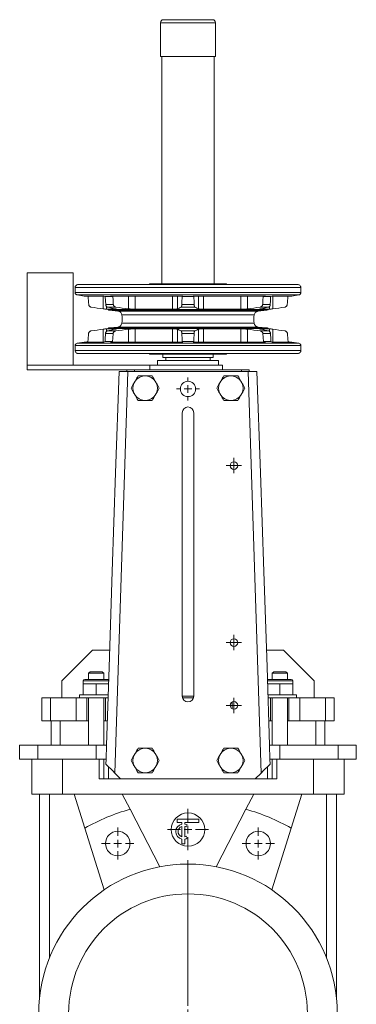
# Model space of a CAD drawing. Header units: millimetres. Extents: x -470 to 306, y 29 to 1056.
# Tile 3 of 4: x -470 to -250, y 413 to 1056. Entities that reach past the tile are written whole.
import ezdxf

# ---------------------------------------------------------------- set-up
doc = ezdxf.new("R2010")
doc.units = ezdxf.units.MM

# ---------------------------------------------------------------- blocks, each defined once
blk = doc.blocks.new('SW_CENTERMARKSYMBOL_0')
at = {"color": 0, "linetype": 'Continuous', "lineweight": 0}
for p, q in [((0, 5), (0, 13.4)), ((-5, 0), (-13.4, 0)), ((0, 0), (-2.5, 0)), ((0, 0), (0, 2.5)), ((0, 0), (0, -2.5)), ((0, 0), (2.5, 0)), ((5, 0), (13.4, 0)), ((0, -5), (0, -13.4))]:
    blk.add_line(p, q, dxfattribs=at)
blk = doc.blocks.new('SW_CENTERMARKSYMBOL_1')
at = {"color": 0, "linetype": 'Continuous', "lineweight": 0}
for p, q in [((0, 5), (0, 100)), ((-5, 0), (-100, 0)), ((0, 0), (-2.5, 0)), ((0, 0), (0, 2.5)), ((0, 0), (0, -2.5)), ((0, 0), (2.5, 0)), ((5, 0), (100, 0)), ((0, -5), (0, -100))]:
    blk.add_line(p, q, dxfattribs=at)
blk = doc.blocks.new('SW_CENTERMARKSYMBOL_2')
at = {"color": 0, "linetype": 'Continuous', "lineweight": 0}
for p, q in [((0, 5), (0, 10.5)), ((-5, 0), (-10.5, 0)), ((0, 0), (-2.5, 0)), ((0, 0), (0, 2.5)), ((0, 0), (0, -2.5)), ((0, 0), (2.5, 0)), ((5, 0), (10.5, 0)), ((0, -5), (0, -10.5))]:
    blk.add_line(p, q, dxfattribs=at)
blk = doc.blocks.new('SW_CENTERMARKSYMBOL_3')
at = {"color": 0, "linetype": 'Continuous', "lineweight": 0}
for p, q in [((0, 5), (0, 10.5)), ((-5, 0), (-10.5, 0)), ((0, 0), (-2.5, 0)), ((0, 0), (0, 2.5)), ((0, 0), (0, -2.5)), ((0, 0), (2.5, 0)), ((5, 0), (10.5, 0)), ((0, -5), (0, -10.5))]:
    blk.add_line(p, q, dxfattribs=at)
blk = doc.blocks.new('SW_CENTERMARKSYMBOL_6')
at = {"color": 0, "linetype": 'Continuous', "lineweight": 0}
for p, q in [((-2.5, 0), (-5, 0)), ((0, 0), (-2.5, 0)), ((0, 2.5), (0, 5)), ((0, 0), (0, 2.5)), ((0, 0), (0, -2.5)), ((0, 0), (2.5, 0)), ((2.5, 0), (5, 0)), ((0, -2.5), (0, -5))]:
    blk.add_line(p, q, dxfattribs=at)
blk = doc.blocks.new('SW_CENTERMARKSYMBOL_7')
at = {"color": 0, "linetype": 'Continuous', "lineweight": 0}
for p, q in [((-2.5, 0), (-5, 0)), ((0, 0), (-2.5, 0)), ((0, 2.5), (0, 5)), ((0, 0), (0, 2.5)), ((0, 0), (0, -2.5)), ((0, 0), (2.5, 0)), ((2.5, 0), (5, 0)), ((0, -2.5), (0, -5))]:
    blk.add_line(p, q, dxfattribs=at)
blk = doc.blocks.new('SW_CENTERMARKSYMBOL_8')
at = {"color": 0, "linetype": 'Continuous', "lineweight": 0}
for p, q in [((-2.5, 0), (-5, 0)), ((0, 0), (-2.5, 0)), ((0, 2.5), (0, 5)), ((0, 0), (0, 2.5)), ((0, 0), (0, -2.5)), ((0, 0), (2.5, 0)), ((2.5, 0), (5, 0)), ((0, -2.5), (0, -5))]:
    blk.add_line(p, q, dxfattribs=at)
blk = doc.blocks.new('SW_CENTERMARKSYMBOL_9')
at = {"color": 0, "linetype": 'Continuous', "lineweight": 0}
for p, q in [((0, 5), (0, 7.5)), ((-5, 0), (-7.5, 0)), ((0, 0), (-2.5, 0)), ((0, 0), (0, 2.5)), ((0, 0), (0, -2.5)), ((0, 0), (2.5, 0)), ((5, 0), (7.5, 0)), ((0, -5), (0, -7.5))]:
    blk.add_line(p, q, dxfattribs=at)

msp = doc.modelspace()

# ---------------------------------------------------------------- linework, layer by layer
at = {"color": 7, "linetype": 'Continuous', "lineweight": 15}
for p, q in [((-376.19, 1055.58), (-360.19, 1055.58)), ((-360.19, 1055.58), (-344.19, 1055.58)), ((-378.19, 1053.58), (-378.19, 1031.58)), ((-342.19, 1031.58), (-342.19, 1053.58)), ((-378.19, 1031.58), (-360.19, 1031.58)), ((-377.19, 1031.58), (-377.19, 883.23)), ((-360.19, 1031.58), (-342.19, 1031.58)), ((-343.19, 883.23), (-343.19, 1031.58)), ((-435.19, 890.38), (-465.19, 890.38)), ((-465.19, 860.23), (-465.19, 890.38)), ((-435.19, 860.23), (-435.19, 890.38)), ((-433.94, 880.73), (-433.94, 877.5)), ((-431.94, 882.73), (-360.19, 882.73)), ((-385.28, 883.23), (-385.31, 882.73)), ((-385.28, 883.23), (-360.19, 883.23)), ((-360.19, 883.23), (-335.1, 883.23)), ((-360.19, 882.73), (-288.44, 882.73)), ((-335.07, 882.73), (-335.1, 883.23)), ((-286.44, 877.5), (-286.44, 880.73)), ((-432.69, 876.02), (-427.94, 875.23)), ((-415.24, 875.23), (-427.94, 875.23)), ((-425.39, 874.96), (-426.92, 875.23)), ((-415.62, 875.23), (-415.62, 866.89)), ((-415.24, 875.23), (-414.21, 874.96)), ((-414.21, 874.96), (-409.34, 874.96)), ((-363.63, 875.23), (-410.94, 875.23)), ((-409.34, 874.96), (-410.94, 875.23)), ((-399.15, 875.23), (-399.15, 866.89)), ((-394.67, 875.23), (-394.67, 866.57)), ((-370.37, 875.23), (-370.37, 866.57)), ((-367.04, 875.23), (-367.04, 866.89)), ((-363.63, 875.23), (-364.1, 874.96)), ((-364.1, 874.96), (-356.28, 874.96)), ((-309.44, 875.23), (-356.75, 875.23)), ((-356.28, 874.96), (-356.75, 875.23)), ((-353.34, 875.23), (-353.34, 866.89)), ((-350.01, 875.23), (-350.01, 866.57)), ((-325.71, 875.23), (-325.71, 866.57)), ((-321.23, 875.23), (-321.23, 866.89)), ((-309.44, 875.23), (-311.04, 874.96)), ((-311.04, 874.96), (-306.17, 874.96)), ((-306.17, 874.96), (-305.14, 875.23)), ((-292.44, 875.23), (-305.14, 875.23)), ((-304.76, 875.23), (-304.76, 866.89)), ((-293.46, 875.23), (-294.99, 874.96)), ((-292.44, 875.23), (-287.69, 876.02)), ((-413.99, 869.79), (-408.99, 869.79)), ((-413.39, 868.3), (-413.39, 866.57)), ((-412.87, 867.94), (-407.24, 867.94)), ((-364.7, 867.94), (-355.67, 867.94)), ((-364.2, 869.79), (-356.18, 869.79)), ((-313.14, 867.94), (-307.51, 867.94)), ((-311.39, 869.79), (-306.39, 869.79)), ((-306.99, 866.57), (-306.99, 868.33)), ((-413.39, 866.57), (-412.54, 866.47)), ((-413.39, 866.57), (-407.36, 866.57)), ((-412.54, 866.47), (-360.19, 866.47)), ((-411.42, 865.98), (-406.1, 865.45)), ((-394.67, 866.57), (-370.37, 866.57)), ((-360.19, 866.47), (-307.84, 866.47)), ((-350.01, 866.57), (-325.71, 866.57)), ((-314.28, 865.45), (-308.95, 865.98)), ((-313.02, 866.57), (-306.99, 866.57)), ((-307.84, 866.47), (-306.99, 866.57)), ((-465.19, 830.08), (-465.19, 860.23)), ((-435.19, 830.08), (-435.19, 860.23)), ((-406.1, 855.01), (-411.56, 854.47)), ((-308.82, 854.47), (-314.28, 855.01)), ((-415.62, 853.58), (-415.62, 845.23)), ((-414.09, 850.69), (-409.15, 850.69)), ((-412.67, 853.99), (-413.39, 853.9)), ((-413.39, 853.9), (-413.39, 852.22)), ((-407.36, 853.9), (-413.39, 853.9)), ((-412.94, 852.52), (-407.34, 852.52)), ((-412.67, 853.99), (-360.19, 853.99)), ((-399.15, 853.58), (-399.15, 845.23)), ((-370.37, 853.9), (-394.67, 853.9)), ((-394.67, 853.9), (-394.67, 845.23)), ((-370.37, 853.9), (-370.37, 845.23)), ((-367.04, 853.58), (-367.04, 845.23)), ((-364.67, 852.52), (-355.7, 852.52)), ((-364.15, 850.69), (-356.23, 850.69)), ((-360.19, 853.99), (-307.71, 853.99)), ((-353.34, 853.58), (-353.34, 845.23)), ((-325.71, 853.9), (-350.01, 853.9)), ((-350.01, 853.9), (-350.01, 845.23)), ((-325.71, 853.9), (-325.71, 845.23)), ((-321.23, 853.58), (-321.23, 845.23)), ((-313.04, 852.52), (-307.44, 852.52)), ((-306.99, 853.9), (-313.02, 853.9)), ((-311.23, 850.69), (-306.29, 850.69)), ((-306.99, 853.9), (-307.71, 853.99)), ((-306.99, 852.25), (-306.99, 853.9)), ((-304.76, 853.58), (-304.76, 845.23)), ((-433.94, 842.96), (-433.94, 839.73)), ((-427.94, 845.23), (-432.69, 844.44)), ((-415.24, 845.23), (-427.94, 845.23)), ((-426.92, 845.23), (-425.63, 845.46)), ((-414.38, 845.46), (-415.24, 845.23)), ((-414.38, 845.46), (-409.59, 845.46)), ((-410.94, 845.23), (-409.59, 845.46)), ((-363.63, 845.23), (-410.94, 845.23)), ((-364.02, 845.46), (-363.63, 845.23)), ((-364.02, 845.46), (-356.36, 845.46)), ((-356.75, 845.23), (-356.36, 845.46)), ((-309.44, 845.23), (-356.75, 845.23)), ((-310.78, 845.46), (-309.44, 845.23)), ((-310.78, 845.46), (-306, 845.46)), ((-305.14, 845.23), (-306, 845.46)), ((-292.44, 845.23), (-305.14, 845.23)), ((-294.75, 845.46), (-293.46, 845.23)), ((-287.69, 844.44), (-292.44, 845.23)), ((-286.44, 839.73), (-286.44, 842.96)), ((-431.94, 837.73), (-360.19, 837.73)), ((-385.31, 837.73), (-385.28, 837.23)), ((-385.28, 837.23), (-360.19, 837.23)), ((-376.69, 837.23), (-376.69, 835.08)), ((-360.19, 837.73), (-288.44, 837.73)), ((-360.19, 837.23), (-335.1, 837.23)), ((-343.69, 835.08), (-343.69, 837.23)), ((-335.1, 837.23), (-335.07, 837.73)), ((-465.19, 830.08), (-385.19, 830.08)), ((-465.19, 830.08), (-465.19, 827.08)), ((-385.19, 830.08), (-385.19, 827.08)), ((-385.19, 830.08), (-337.69, 830.08)), ((-380.19, 833.08), (-380.19, 830.08)), ((-380.19, 833.08), (-360.19, 833.08)), ((-376.69, 835.08), (-360.19, 835.08)), ((-374.69, 835.08), (-374.69, 833.08)), ((-360.19, 835.08), (-343.69, 835.08)), ((-360.19, 833.08), (-340.19, 833.08)), ((-345.69, 833.08), (-345.69, 835.08)), ((-340.19, 830.08), (-340.19, 833.08)), ((-337.69, 830.08), (-337.69, 827.08)), ((-465.19, 827.08), (-385.19, 827.08)), ((-399.53, 826.08), (-408.06, 563.95)), ((-405.19, 826.08), (-399.53, 826.08)), ((-400.19, 827.08), (-400.19, 826.08)), ((-399.53, 826.08), (-360.19, 826.08)), ((-395.19, 827.08), (-395.19, 826.08)), ((-387.55, 823.08), (-388.83, 823.08)), ((-385.19, 827.08), (-337.69, 827.08)), ((-360.19, 826.08), (-320.85, 826.08)), ((-337.69, 827.08), (-325.19, 827.08)), ((-331.55, 823.08), (-332.83, 823.08)), ((-325.19, 827.08), (-325.19, 826.08)), ((-325.19, 827.08), (-320.19, 827.08)), ((-312.32, 563.95), (-320.85, 826.08)), ((-320.85, 826.08), (-315.19, 826.08)), ((-320.19, 827.08), (-320.19, 826.08)), ((-394.8, 819.64), (-395.44, 818.53)), ((-380.94, 818.53), (-381.58, 819.64)), ((-338.8, 819.64), (-339.44, 818.53)), ((-324.94, 818.53), (-325.58, 819.64)), ((-395.44, 811.63), (-394.8, 810.53)), ((-381.58, 810.53), (-380.94, 811.63)), ((-339.44, 811.63), (-338.8, 810.53)), ((-325.58, 810.53), (-324.94, 811.63)), ((-388.83, 807.08), (-387.55, 807.08)), ((-332.83, 807.08), (-331.55, 807.08)), ((-363.94, 614.08), (-363.94, 799.08)), ((-356.44, 799.08), (-356.44, 614.08)), ((-422.69, 644.08), (-442.69, 624.08)), ((-422.69, 644.08), (-411.44, 644.08)), ((-308.94, 644.08), (-297.69, 644.08)), ((-277.69, 624.08), (-297.69, 644.08)), ((-424.19, 630.08), (-425.19, 629.08)), ((-424.19, 630.08), (-420.19, 630.08)), ((-420.19, 630.08), (-416.19, 630.08)), ((-415.19, 629.08), (-416.19, 630.08)), ((-411.81, 633.08), (-413.47, 582.08)), ((-308.56, 633.08), (-306.91, 582.08)), ((-304.19, 630.08), (-305.19, 629.08)), ((-304.19, 630.08), (-300.19, 630.08)), ((-300.19, 630.08), (-296.19, 630.08)), ((-295.19, 629.08), (-296.19, 630.08)), ((-442.69, 613.08), (-442.69, 624.08)), ((-428.69, 624.08), (-428.69, 622.08)), ((-427.69, 625.08), (-420.19, 625.08)), ((-425.19, 629.08), (-425.19, 625.08)), ((-420.19, 629.08), (-425.19, 629.08)), ((-415.19, 629.08), (-420.19, 629.08)), ((-420.19, 625.08), (-412.69, 625.08)), ((-415.19, 625.08), (-415.19, 629.08)), ((-307.69, 625.08), (-300.19, 625.08)), ((-305.19, 629.08), (-305.19, 625.08)), ((-300.19, 629.08), (-305.19, 629.08)), ((-295.19, 629.08), (-300.19, 629.08)), ((-300.19, 625.08), (-292.69, 625.08)), ((-295.19, 625.08), (-295.19, 629.08)), ((-291.69, 622.08), (-291.69, 624.08)), ((-277.69, 613.08), (-277.69, 624.08)), ((-428.69, 622.08), (-428.69, 615.08)), ((-428.69, 622.08), (-424.44, 622.08)), ((-424.44, 622.08), (-420.19, 622.08)), ((-420.19, 622.08), (-420.19, 615.08)), ((-420.19, 622.08), (-415.94, 622.08)), ((-415.94, 622.08), (-412.17, 622.08)), ((-308.21, 622.08), (-304.44, 622.08)), ((-304.44, 622.08), (-300.19, 622.08)), ((-300.19, 622.08), (-300.19, 615.08)), ((-300.19, 622.08), (-295.94, 622.08)), ((-295.94, 622.08), (-291.69, 622.08)), ((-291.69, 622.08), (-291.69, 615.08)), ((-455.69, 613.08), (-455.69, 598.08)), ((-455.69, 613.08), (-450.09, 613.08)), ((-450.09, 613.08), (-450.09, 598.08)), ((-450.09, 613.08), (-433.19, 613.08)), ((-433.19, 613.08), (-433.19, 598.08)), ((-433.19, 613.08), (-426.19, 613.08)), ((-431.19, 615.08), (-431.19, 613.08)), ((-431.19, 615.08), (-420.19, 615.08)), ((-426.19, 613.08), (-414.19, 613.08)), ((-426.19, 613.08), (-426.19, 598.08)), ((-425.19, 613.08), (-425.19, 582.08)), ((-420.19, 615.08), (-412.4, 615.08)), ((-415.19, 582.08), (-415.19, 613.08)), ((-414.19, 613.08), (-414.19, 598.08)), ((-414.19, 613.08), (-412.47, 613.08)), ((-363.94, 614.08), (-356.44, 614.08)), ((-363.8, 613.08), (-356.58, 613.08)), ((-307.98, 615.08), (-300.19, 615.08)), ((-307.91, 613.08), (-306.19, 613.08)), ((-306.19, 613.08), (-294.19, 613.08)), ((-306.19, 613.08), (-306.19, 598.08)), ((-305.19, 613.08), (-305.19, 582.08)), ((-300.19, 615.08), (-289.19, 615.08)), ((-295.19, 582.08), (-295.19, 613.08)), ((-294.19, 613.08), (-294.19, 598.08)), ((-294.19, 613.08), (-287.19, 613.08)), ((-289.19, 613.08), (-289.19, 615.08)), ((-287.19, 613.08), (-287.19, 598.08)), ((-287.19, 613.08), (-270.29, 613.08)), ((-270.29, 613.08), (-270.29, 598.08)), ((-270.29, 613.08), (-264.69, 613.08)), ((-264.69, 598.08), (-264.69, 613.08)), ((-455.69, 598.08), (-450.09, 598.08)), ((-450.09, 598.08), (-433.19, 598.08)), ((-449.69, 598.08), (-449.69, 582.08)), ((-443.69, 598.08), (-443.69, 582.08)), ((-433.19, 598.08), (-426.19, 598.08)), ((-426.19, 598.08), (-425.19, 598.08)), ((-415.19, 598.08), (-414.19, 598.08)), ((-414.19, 598.08), (-412.95, 598.08)), ((-307.43, 598.08), (-306.19, 598.08)), ((-306.19, 598.08), (-305.19, 598.08)), ((-295.19, 598.08), (-294.19, 598.08)), ((-294.19, 598.08), (-287.19, 598.08)), ((-287.19, 598.08), (-270.29, 598.08)), ((-276.69, 598.08), (-276.69, 582.08)), ((-270.69, 598.08), (-270.69, 582.08)), ((-270.29, 598.08), (-264.69, 598.08)), ((-470.19, 573.08), (-470.19, 582.08)), ((-470.19, 582.08), (-458.33, 582.08)), ((-458.33, 573.08), (-458.33, 582.08)), ((-458.33, 582.08), (-420.19, 582.08)), ((-420.19, 573.08), (-420.19, 582.08)), ((-420.19, 582.08), (-413.47, 582.08)), ((-413.47, 582.08), (-413.77, 573.08)), ((-387.55, 580.08), (-388.83, 580.08)), ((-331.55, 580.08), (-332.83, 580.08)), ((-306.91, 582.08), (-306.61, 573.08)), ((-306.91, 582.08), (-300.19, 582.08)), ((-300.19, 573.08), (-300.19, 582.08)), ((-300.19, 582.08), (-262.05, 582.08)), ((-262.05, 573.08), (-262.05, 582.08)), ((-262.05, 582.08), (-250.19, 582.08)), ((-250.19, 573.08), (-250.19, 582.08)), ((-470.19, 573.08), (-458.33, 573.08)), ((-462.19, 550.08), (-462.19, 573.08)), ((-458.33, 573.08), (-420.19, 573.08)), ((-442.19, 550.08), (-442.19, 573.08)), ((-420.19, 573.08), (-413.77, 573.08)), ((-418.19, 560.08), (-418.19, 573.08)), ((-415.19, 560.08), (-415.19, 573.08)), ((-413.77, 573.08), (-413.87, 569.77)), ((-394.8, 576.64), (-395.44, 575.53)), ((-380.94, 575.53), (-381.58, 576.64)), ((-338.8, 576.64), (-339.44, 575.53)), ((-324.94, 575.53), (-325.58, 576.64)), ((-306.61, 573.08), (-306.5, 569.77)), ((-306.61, 573.08), (-300.19, 573.08)), ((-305.19, 560.08), (-305.19, 573.08)), ((-302.19, 560.08), (-302.19, 573.08)), ((-300.19, 573.08), (-262.05, 573.08)), ((-278.19, 550.08), (-278.19, 573.08)), ((-262.05, 573.08), (-250.19, 573.08)), ((-258.19, 550.08), (-258.19, 573.08)), ((-412.19, 560.08), (-412.19, 568.08)), ((-395.44, 568.63), (-394.8, 567.53)), ((-381.58, 567.53), (-380.94, 568.63)), ((-339.44, 568.63), (-338.8, 567.53)), ((-325.58, 567.53), (-324.94, 568.63)), ((-308.19, 560.08), (-308.19, 568.08)), ((-415.19, 560.08), (-418.19, 560.08)), ((-412.19, 560.08), (-415.19, 560.08)), ((-412.19, 560.08), (-404.19, 560.08)), ((-404.19, 560.08), (-408.06, 563.95)), ((-404.19, 560.08), (-316.19, 560.08)), ((-388.83, 564.08), (-387.55, 564.08)), ((-332.83, 564.08), (-331.55, 564.08)), ((-312.32, 563.95), (-316.19, 560.08)), ((-316.19, 560.08), (-308.19, 560.08)), ((-305.19, 560.08), (-308.19, 560.08)), ((-302.19, 560.08), (-305.19, 560.08)), ((-442.19, 550.08), (-462.19, 550.08)), ((-457.19, 416.94), (-457.19, 550.08)), ((-450.69, 443.36), (-450.69, 550.08)), ((-434.56, 550.08), (-442.19, 550.08)), ((-403.14, 550.08), (-434.56, 550.08)), ((-434.56, 550.08), (-427.62, 528.06)), ((-398.05, 540.3), (-403.14, 550.08)), ((-317.24, 550.08), (-403.14, 550.08)), ((-317.24, 550.08), (-322.32, 540.3)), ((-285.82, 550.08), (-317.24, 550.08)), ((-292.76, 528.06), (-285.82, 550.08)), ((-278.19, 550.08), (-285.82, 550.08)), ((-258.19, 550.08), (-278.19, 550.08)), ((-269.69, 443.36), (-269.69, 550.08)), ((-263.19, 416.94), (-263.19, 550.08)), ((-378.55, 502.84), (-398.05, 540.3)), ((-341.83, 502.84), (-322.32, 540.3)), ((-367.19, 531.75), (-367.19, 533.75)), ((-367.19, 533.75), (-353.19, 533.75)), ((-353.19, 533.75), (-353.19, 531.75)), ((-427.62, 528.06), (-414.92, 487.77)), ((-364.19, 531.75), (-367.19, 531.75)), ((-364.19, 530.65), (-364.19, 531.75)), ((-364.19, 522.4), (-364.19, 529.1)), ((-353.19, 531.75), (-362.19, 531.75)), ((-362.19, 530.65), (-362.19, 531.75)), ((-362.19, 522.4), (-362.19, 529.1)), ((-360.69, 530.08), (-361.44, 528.78)), ((-292.76, 528.06), (-305.46, 487.77)), ((-364.19, 517.75), (-364.19, 520.85)), ((-362.19, 517.75), (-362.19, 520.85)), ((-360.69, 521.42), (-361.44, 522.72)), ((-364.19, 517.75), (-362.19, 517.75))]:
    msp.add_line(p, q, dxfattribs=at)
at = {"color": 8, "linetype": 'Continuous', "lineweight": 15}
for p, q in [((-378.19, 1053.58), (-360.19, 1053.58)), ((-360.19, 1053.58), (-342.19, 1053.58)), ((-433.94, 880.73), (-360.19, 880.73)), ((-360.19, 880.73), (-286.44, 880.73)), ((-433.94, 877.5), (-360.19, 877.5)), ((-432.69, 876.02), (-360.19, 876.02)), ((-360.19, 877.5), (-286.44, 877.5)), ((-360.19, 876.02), (-287.69, 876.02)), ((-411.42, 865.98), (-360.19, 865.98)), ((-407.36, 866.81), (-407.36, 866.57)), ((-406.1, 865.45), (-360.19, 865.45)), ((-403.43, 862.91), (-360.19, 862.91)), ((-360.19, 865.98), (-308.95, 865.98)), ((-360.19, 865.45), (-314.28, 865.45)), ((-360.19, 862.91), (-316.95, 862.91)), ((-313.02, 866.81), (-313.02, 866.57)), ((-406.1, 855.01), (-360.19, 855.01)), ((-403.43, 857.55), (-360.19, 857.55)), ((-360.19, 857.55), (-316.95, 857.55)), ((-360.19, 855.01), (-314.28, 855.01)), ((-411.56, 854.47), (-360.19, 854.47)), ((-407.36, 853.9), (-407.36, 853.65)), ((-360.19, 854.47), (-308.82, 854.47)), ((-313.02, 853.9), (-313.02, 853.65)), ((-433.94, 842.96), (-360.19, 842.96)), ((-432.69, 844.44), (-360.19, 844.44)), ((-360.19, 844.44), (-287.69, 844.44)), ((-360.19, 842.96), (-286.44, 842.96)), ((-433.94, 839.73), (-360.19, 839.73)), ((-360.19, 839.73), (-286.44, 839.73)), ((-420.19, 624.08), (-428.69, 624.08)), ((-412.11, 624.08), (-420.19, 624.08)), ((-300.19, 624.08), (-308.27, 624.08)), ((-291.69, 624.08), (-300.19, 624.08)), ((-331.39, 610.27), (-331.39, 605.89))]:
    msp.add_line(p, q, dxfattribs=at)
at = {"color": 7, "linetype": 'Continuous', "lineweight": 15, "flags": 128}
for points in [[(-425.05, 869.79), (-425.13, 871.09), (-425.39, 874.96)], [(-414.21, 874.96), (-414.09, 872.16), (-413.99, 869.79)], [(-408.99, 869.79), (-409.18, 872.57), (-409.34, 874.96)], [(-364.1, 874.96), (-364.17, 871), (-364.2, 869.79)], [(-356.18, 869.79), (-356.2, 871), (-356.28, 874.96)], [(-311.04, 874.96), (-311.22, 872.24), (-311.39, 869.79)], [(-306.39, 869.79), (-306.29, 872.16), (-306.17, 874.96)], [(-294.99, 874.96), (-295.24, 871.09), (-295.33, 869.79)], [(-425.63, 845.46), (-425.52, 846.78), (-425.2, 850.69)], [(-414.09, 850.69), (-414.29, 847.07), (-414.38, 845.46)], [(-409.59, 845.46), (-409.39, 847.84), (-409.15, 850.69)], [(-364.15, 850.69), (-364.06, 846.89), (-364.02, 845.46)], [(-356.36, 845.46), (-356.32, 846.89), (-356.23, 850.69)], [(-311.23, 850.69), (-311.02, 848.26), (-310.78, 845.46)], [(-306, 845.46), (-306.09, 847.07), (-306.29, 850.69)], [(-295.17, 850.69), (-294.86, 846.78), (-294.75, 845.46)], [(-411.81, 633.08), (-409.67, 695.46), (-407.46, 759.81), (-405.19, 826.08)], [(-315.19, 826.08), (-312.91, 759.81), (-310.71, 695.46), (-308.56, 633.08)], [(-408.06, 563.95), (-409.4, 565.29), (-410.69, 566.59), (-411.9, 567.79), (-412.97, 568.86), (-413.87, 569.77)], [(-306.5, 569.77), (-307.41, 568.86), (-308.48, 567.79), (-309.68, 566.59), (-310.98, 565.29), (-312.32, 563.95)]]:
    msp.add_lwpolyline(points, dxfattribs=at)
at = {"color": 7, "linetype": 'Continuous', "lineweight": 15}
for centre, radius in [((-360.19, 814.58), 5), ((-330.19, 764.58), 2.5), ((-330.19, 649.08), 2.5), ((-330.19, 608.08), 2.5), ((-360.19, 527.08), 10.9), ((-406.11, 517.95), 8), ((-314.27, 517.95), 8), ((-360.19, 407.08), 97.5), ((-360.19, 407.08), 78)]:
    msp.add_circle(centre, radius, dxfattribs=at)
for centre, radius, start, end in [((-376.19, 1053.58), 2, 90, 180), ((-344.19, 1053.58), 2, 0, 90), ((-421.23, 860.23), 18, 351.44693, 8.55307), ((-299.15, 860.23), 18, 171.44693, 188.55307), ((-432.44, 842.96), 1.5, 99.46232, 179.99997), ((-287.94, 842.96), 1.5, 0.00003, 80.53768), ((-388.19, 815.08), 8.03, 94.56713, 145.43287), ((-388.19, 815.08), 8.03, 34.56713, 85.43287), ((-332.19, 815.08), 8.03, 94.56713, 145.43287), ((-332.19, 815.08), 8.03, 34.56713, 85.43287), ((-388.19, 815.08), 8.03, 154.56713, 205.43287), ((-388.19, 815.08), 8.03, 334.56713, 25.43287), ((-332.19, 815.08), 8.03, 154.56713, 205.43287), ((-332.19, 815.08), 8.03, 334.56713, 25.43287), ((-388.19, 815.08), 8.03, 214.56713, 265.43287), ((-388.19, 815.08), 8.03, 274.56713, 325.43287), ((-332.19, 815.08), 8.03, 214.56713, 265.43287), ((-332.19, 815.08), 8.03, 274.56713, 325.43287), ((-360.19, 799.08), 3.75, 0, 180), ((-427.69, 624.08), 1, 90, 180), ((-412.69, 624.08), 1, 52.55343, 90), ((-307.69, 624.08), 1, 90, 127.44657), ((-292.69, 624.08), 1, 0, 90), ((-360.19, 614.08), 3.75, 180, 0), ((-388.19, 572.08), 8.03, 94.56713, 145.43287), ((-388.19, 572.08), 8.03, 34.56713, 85.43287), ((-332.19, 572.08), 8.03, 94.56713, 145.43287), ((-332.19, 572.08), 8.03, 34.56713, 85.43287), ((-388.19, 572.08), 8.03, 154.56713, 205.43287), ((-388.19, 572.08), 8.03, 334.56713, 25.43287), ((-332.19, 572.08), 8.03, 154.56713, 205.43287), ((-332.19, 572.08), 8.03, 334.56713, 25.43287), ((-388.19, 572.08), 8.03, 214.56713, 265.43287), ((-388.19, 572.08), 8.03, 274.56713, 325.43287), ((-332.19, 572.08), 8.03, 214.56713, 265.43287), ((-332.19, 572.08), 8.03, 274.56713, 325.43287), ((-360.19, 407.08), 138.5, 105.86618, 119.13382), ((-360.19, 407.08), 138.5, 60.86618, 74.13382), ((-363.19, 525.75), 5, 101.53696, 258.46304), ((-363.19, 525.75), 3.5, 106.60155, 253.39845), ((-363.19, 525.75), 5, 60, 78.46304), ((-363.19, 525.75), 3.5, 60, 73.39845), ((-363.19, 525.75), 3.5, 286.60155, 300), ((-363.19, 525.75), 5, 281.53696, 300)]:
    msp.add_arc(centre, radius, start, end, dxfattribs=at)
for points, knots in [([(-431.94, 882.73), (-432.22, 882.7), (-432.81, 882.62), (-433.48, 882.08), (-433.87, 881.41), (-433.92, 880.95), (-433.94, 880.73)], [0, 0, 0, 0, 0.270274, 0.5624, 0.789715, 1, 1, 1, 1]), ([(-286.44, 880.73), (-286.47, 881.01), (-286.55, 881.6), (-287.09, 882.27), (-287.76, 882.67), (-288.22, 882.71), (-288.44, 882.73)], [0, 0, 0, 0, 0.2702688, 0.5623975, 0.7897122, 1, 1, 1, 1]), ([(-433.94, 877.5), (-433.92, 877.31), (-433.87, 876.91), (-433.55, 876.45), (-433.13, 876.14), (-432.83, 876.06), (-432.69, 876.02)], [0, 0, 0, 0, 0.272243, 0.561904, 0.787741, 1, 1, 1, 1]), ([(-287.69, 876.02), (-287.51, 876.07), (-287.12, 876.18), (-286.72, 876.58), (-286.48, 877.04), (-286.45, 877.35), (-286.44, 877.5)], [0, 0, 0, 0, 0.272247, 0.5619, 0.787744, 1, 1, 1, 1]), ([(-423.37, 867.94), (-423.48, 867.97), (-423.58, 868), (-423.77, 868.07), (-423.87, 868.12), (-424.06, 868.21), (-424.15, 868.27), (-424.33, 868.39), (-424.41, 868.46), (-424.57, 868.62), (-424.65, 868.7), (-424.78, 868.89), (-424.84, 868.99), (-424.93, 869.2), (-424.97, 869.31), (-425.02, 869.55), (-425.04, 869.67), (-425.05, 869.79)], [0, 0, 0, 0, 0.125, 0.125, 0.25, 0.25, 0.375, 0.375, 0.5, 0.5, 0.625, 0.625, 0.75, 0.75, 0.875, 0.875, 1, 1, 1, 1]), ([(-413.99, 869.79), (-413.98, 869.67), (-413.97, 869.55), (-413.94, 869.32), (-413.91, 869.21), (-413.81, 868.89), (-413.73, 868.7), (-413.52, 868.39), (-413.4, 868.27), (-413.2, 868.12), (-413.14, 868.07), (-413.01, 868), (-412.94, 867.97), (-412.87, 867.94)], [0, 0, 0, 0, 0.125, 0.125, 0.25, 0.25, 0.5, 0.5, 0.75, 0.75, 0.875, 0.875, 1, 1, 1, 1]), ([(-407.24, 867.94), (-407.35, 867.97), (-407.45, 868), (-407.66, 868.07), (-407.76, 868.12), (-407.95, 868.21), (-408.05, 868.27), (-408.23, 868.39), (-408.32, 868.46), (-408.49, 868.62), (-408.57, 868.7), (-408.7, 868.89), (-408.76, 868.99), (-408.86, 869.2), (-408.9, 869.31), (-408.96, 869.55), (-408.97, 869.67), (-408.99, 869.79)], [0, 0, 0, 0, 0.125, 0.125, 0.25, 0.25, 0.375, 0.375, 0.5, 0.5, 0.625, 0.625, 0.75, 0.75, 0.875, 0.875, 1, 1, 1, 1]), ([(-364.2, 869.79), (-364.2, 869.67), (-364.21, 869.55), (-364.22, 869.32), (-364.23, 869.21), (-364.28, 868.89), (-364.32, 868.7), (-364.41, 868.39), (-364.47, 868.27), (-364.55, 868.12), (-364.58, 868.07), (-364.64, 868), (-364.67, 867.97), (-364.7, 867.94)], [0, 0, 0, 0, 0.125, 0.125, 0.25, 0.25, 0.5, 0.5, 0.75, 0.75, 0.875, 0.875, 1, 1, 1, 1]), ([(-355.67, 867.94), (-355.71, 867.97), (-355.74, 868), (-355.8, 868.07), (-355.82, 868.12), (-355.88, 868.21), (-355.91, 868.27), (-355.96, 868.39), (-355.99, 868.46), (-356.04, 868.62), (-356.06, 868.7), (-356.1, 868.89), (-356.12, 868.99), (-356.14, 869.2), (-356.16, 869.31), (-356.17, 869.55), (-356.18, 869.67), (-356.18, 869.79)], [0, 0, 0, 0, 0.125, 0.125, 0.25, 0.25, 0.375, 0.375, 0.5, 0.5, 0.625, 0.625, 0.75, 0.75, 0.875, 0.875, 1, 1, 1, 1]), ([(-311.39, 869.79), (-311.4, 869.67), (-311.42, 869.55), (-311.47, 869.32), (-311.51, 869.21), (-311.66, 868.89), (-311.8, 868.7), (-312.13, 868.39), (-312.32, 868.27), (-312.62, 868.12), (-312.72, 868.07), (-312.93, 868), (-313.03, 867.97), (-313.14, 867.94)], [0, 0, 0, 0, 0.125, 0.125, 0.25, 0.25, 0.5, 0.5, 0.75, 0.75, 0.875, 0.875, 1, 1, 1, 1]), ([(-307.51, 867.94), (-307.44, 867.97), (-307.37, 868), (-307.24, 868.07), (-307.18, 868.12), (-307.05, 868.21), (-306.99, 868.27), (-306.87, 868.39), (-306.82, 868.46), (-306.71, 868.62), (-306.66, 868.7), (-306.57, 868.89), (-306.53, 868.99), (-306.47, 869.2), (-306.44, 869.31), (-306.41, 869.55), (-306.4, 869.67), (-306.39, 869.79)], [0, 0, 0, 0, 0.125, 0.125, 0.25, 0.25, 0.375, 0.375, 0.5, 0.5, 0.625, 0.625, 0.75, 0.75, 0.875, 0.875, 1, 1, 1, 1]), ([(-295.33, 869.79), (-295.34, 869.67), (-295.35, 869.55), (-295.41, 869.32), (-295.45, 869.21), (-295.59, 868.89), (-295.72, 868.7), (-296.04, 868.39), (-296.22, 868.27), (-296.5, 868.12), (-296.6, 868.07), (-296.8, 868), (-296.9, 867.97), (-297, 867.94)], [0, 0, 0, 0, 0.125, 0.125, 0.25, 0.25, 0.5, 0.5, 0.75, 0.75, 0.875, 0.875, 1, 1, 1, 1]), ([(-413.39, 866.58), (-413.41, 866.58), (-413.45, 866.59), (-413.99, 866.67), (-414.81, 866.78), (-415.42, 866.87), (-415.62, 866.89)], [0, 0, 0, 0, 0.19843, 0.519976, 0.841438, 1, 1, 1, 1]), ([(-412.54, 866.47), (-412.35, 866.32), (-412.01, 866.08), (-411.6, 866.01), (-411.42, 865.98)], [0, 0, 0, 0, 0.575123, 1, 1, 1, 1]), ([(-407.36, 866.57), (-407.18, 866.57), (-407.04, 866.58), (-406.92, 866.6), (-406.89, 866.61), (-406.87, 866.63), (-406.87, 866.65), (-406.9, 866.68), (-406.93, 866.69), (-407.01, 866.73), (-407.07, 866.74), (-407.27, 866.8), (-407.46, 866.85), (-407.69, 866.89)], [0, 0, 0, 0, 0.25, 0.25, 0.375, 0.375, 0.5, 0.5, 0.625, 0.625, 0.75, 0.75, 1, 1, 1, 1]), ([(-406.1, 865.45), (-405.74, 865.37), (-405.01, 865.22), (-404.18, 864.55), (-403.63, 863.75), (-403.5, 863.18), (-403.43, 862.91)], [0, 0, 0, 0, 0.27316, 0.561673, 0.786833, 1, 1, 1, 1]), ([(-399.15, 866.89), (-398.97, 866.87), (-398.78, 866.85), (-398.39, 866.8), (-398.2, 866.78), (-397.81, 866.74), (-397.61, 866.73), (-397.21, 866.69), (-397.01, 866.68), (-396.62, 866.65), (-396.43, 866.63), (-396.04, 866.61), (-395.85, 866.6), (-395.31, 866.58), (-394.97, 866.57), (-394.67, 866.57)], [0, 0, 0, 0, 0.125, 0.125, 0.25, 0.25, 0.375, 0.375, 0.5, 0.5, 0.625, 0.625, 0.75, 0.75, 1, 1, 1, 1]), ([(-370.37, 866.57), (-369.98, 866.57), (-369.59, 866.58), (-369.06, 866.6), (-368.89, 866.61), (-368.56, 866.63), (-368.41, 866.65), (-368.12, 866.68), (-367.98, 866.69), (-367.73, 866.73), (-367.62, 866.74), (-367.31, 866.8), (-367.15, 866.85), (-367.04, 866.89)], [0, 0, 0, 0, 0.25, 0.25, 0.375, 0.375, 0.5, 0.5, 0.625, 0.625, 0.75, 0.75, 1, 1, 1, 1]), ([(-353.34, 866.89), (-353.28, 866.87), (-353.22, 866.85), (-353.06, 866.8), (-352.97, 866.78), (-352.66, 866.73), (-352.41, 866.69), (-351.97, 866.65), (-351.82, 866.63), (-351.49, 866.61), (-351.32, 866.6), (-350.96, 866.59), (-350.78, 866.58), (-350.4, 866.57), (-350.21, 866.57), (-350.01, 866.57)], [0, 0, 0, 0, 0.125, 0.125, 0.25, 0.25, 0.5, 0.5, 0.625, 0.625, 0.75, 0.75, 0.875, 0.875, 1, 1, 1, 1]), ([(-325.71, 866.57), (-325.56, 866.57), (-325.4, 866.57), (-325.06, 866.58), (-324.88, 866.59), (-324.52, 866.6), (-324.34, 866.61), (-323.96, 866.63), (-323.76, 866.65), (-323.17, 866.69), (-322.77, 866.72), (-321.98, 866.8), (-321.6, 866.85), (-321.23, 866.89)], [0, 0, 0, 0, 0.125, 0.125, 0.25, 0.25, 0.375, 0.375, 0.5, 0.5, 0.75, 0.75, 1, 1, 1, 1]), ([(-316.95, 862.91), (-316.86, 863.26), (-316.67, 863.98), (-315.96, 864.79), (-315.13, 865.29), (-314.56, 865.4), (-314.28, 865.45)], [0, 0, 0, 0, 0.273156, 0.561677, 0.786833, 1, 1, 1, 1]), ([(-313.02, 866.57), (-313.2, 866.57), (-313.34, 866.58), (-313.46, 866.6), (-313.49, 866.61), (-313.51, 866.63), (-313.51, 866.65), (-313.48, 866.68), (-313.45, 866.69), (-313.37, 866.73), (-313.31, 866.74), (-313.1, 866.8), (-312.92, 866.85), (-312.68, 866.89)], [0, 0, 0, 0, 0.25, 0.25, 0.375, 0.375, 0.5, 0.5, 0.625, 0.625, 0.75, 0.75, 1, 1, 1, 1]), ([(-308.95, 865.98), (-308.73, 866.02), (-308.32, 866.1), (-307.99, 866.35), (-307.84, 866.47)], [0, 0, 0, 0, 0.544693, 1, 1, 1, 1]), ([(-304.76, 866.89), (-304.76, 866.89), (-305.19, 866.84), (-305.97, 866.73), (-306.77, 866.62), (-306.92, 866.59), (-306.99, 866.58)], [0, 0, 0, 0, 0.006255, 0.346937, 0.684384, 1, 1, 1, 1]), ([(-403.43, 857.55), (-403.52, 857.2), (-403.71, 856.48), (-404.42, 855.68), (-405.25, 855.17), (-405.82, 855.07), (-406.1, 855.01)], [0, 0, 0, 0, 0.273163, 0.561678, 0.786833, 1, 1, 1, 1]), ([(-314.28, 855.01), (-314.64, 855.09), (-315.37, 855.24), (-316.2, 855.91), (-316.75, 856.71), (-316.88, 857.28), (-316.95, 857.55)], [0, 0, 0, 0, 0.27316, 0.561673, 0.786833, 1, 1, 1, 1]), ([(-425.2, 850.69), (-425.19, 850.81), (-425.17, 850.93), (-425.12, 851.16), (-425.08, 851.27), (-424.98, 851.49), (-424.92, 851.59), (-424.78, 851.77), (-424.71, 851.86), (-424.46, 852.09), (-424.28, 852.2), (-423.98, 852.35), (-423.88, 852.39), (-423.68, 852.46), (-423.58, 852.49), (-423.47, 852.52)], [0, 0, 0, 0, 0.125, 0.125, 0.25, 0.25, 0.375, 0.375, 0.5, 0.5, 0.75, 0.75, 0.875, 0.875, 1, 1, 1, 1]), ([(-415.62, 853.58), (-415.42, 853.6), (-414.81, 853.69), (-413.99, 853.8), (-413.45, 853.88), (-413.41, 853.89), (-413.39, 853.89)], [0, 0, 0, 0, 0.158225, 0.479661, 0.80118, 1, 1, 1, 1]), ([(-412.94, 852.52), (-413, 852.49), (-413.07, 852.46), (-413.21, 852.39), (-413.27, 852.35), (-413.47, 852.21), (-413.59, 852.09), (-413.81, 851.78), (-413.9, 851.59), (-414, 851.28), (-414.03, 851.17), (-414.07, 850.93), (-414.08, 850.81), (-414.09, 850.69)], [0, 0, 0, 0, 0.125, 0.125, 0.25, 0.25, 0.5, 0.5, 0.75, 0.75, 0.875, 0.875, 1, 1, 1, 1]), ([(-411.56, 854.47), (-411.78, 854.43), (-412.19, 854.35), (-412.52, 854.1), (-412.67, 853.99)], [0, 0, 0, 0, 0.545059, 1, 1, 1, 1]), ([(-409.15, 850.69), (-409.13, 850.81), (-409.12, 850.93), (-409.06, 851.16), (-409.02, 851.27), (-408.91, 851.49), (-408.85, 851.59), (-408.71, 851.77), (-408.63, 851.86), (-408.37, 852.09), (-408.18, 852.2), (-407.87, 852.35), (-407.77, 852.39), (-407.56, 852.46), (-407.45, 852.49), (-407.34, 852.52)], [0, 0, 0, 0, 0.125, 0.125, 0.25, 0.25, 0.375, 0.375, 0.5, 0.5, 0.75, 0.75, 0.875, 0.875, 1, 1, 1, 1]), ([(-407.36, 853.9), (-407.18, 853.9), (-407.04, 853.89), (-406.92, 853.87), (-406.89, 853.86), (-406.87, 853.83), (-406.87, 853.82), (-406.9, 853.79), (-406.93, 853.78), (-407.01, 853.74), (-407.07, 853.72), (-407.27, 853.67), (-407.46, 853.62), (-407.69, 853.58)], [0, 0, 0, 0, 0.25, 0.25, 0.375, 0.375, 0.5, 0.5, 0.625, 0.625, 0.75, 0.75, 1, 1, 1, 1]), ([(-399.15, 853.58), (-398.97, 853.6), (-398.78, 853.62), (-398.39, 853.66), (-398.2, 853.69), (-397.81, 853.72), (-397.61, 853.74), (-397.21, 853.78), (-397.01, 853.79), (-396.62, 853.82), (-396.43, 853.83), (-396.04, 853.86), (-395.85, 853.87), (-395.31, 853.89), (-394.97, 853.9), (-394.67, 853.9)], [0, 0, 0, 0, 0.125, 0.125, 0.25, 0.25, 0.375, 0.375, 0.5, 0.5, 0.625, 0.625, 0.75, 0.75, 1, 1, 1, 1]), ([(-370.37, 853.9), (-369.98, 853.9), (-369.59, 853.89), (-369.06, 853.87), (-368.89, 853.86), (-368.56, 853.83), (-368.41, 853.82), (-368.12, 853.79), (-367.98, 853.78), (-367.73, 853.74), (-367.62, 853.72), (-367.31, 853.67), (-367.15, 853.62), (-367.04, 853.58)], [0, 0, 0, 0, 0.25, 0.25, 0.375, 0.375, 0.5, 0.5, 0.625, 0.625, 0.75, 0.75, 1, 1, 1, 1]), ([(-364.67, 852.52), (-364.64, 852.49), (-364.61, 852.46), (-364.55, 852.39), (-364.52, 852.35), (-364.43, 852.21), (-364.38, 852.09), (-364.28, 851.78), (-364.24, 851.59), (-364.19, 851.28), (-364.18, 851.17), (-364.16, 850.93), (-364.16, 850.81), (-364.15, 850.69)], [0, 0, 0, 0, 0.125, 0.125, 0.25, 0.25, 0.5, 0.5, 0.75, 0.75, 0.875, 0.875, 1, 1, 1, 1]), ([(-356.23, 850.69), (-356.22, 850.81), (-356.22, 850.93), (-356.2, 851.16), (-356.19, 851.27), (-356.16, 851.49), (-356.14, 851.59), (-356.1, 851.77), (-356.08, 851.86), (-356, 852.09), (-355.95, 852.2), (-355.86, 852.35), (-355.83, 852.39), (-355.77, 852.46), (-355.74, 852.49), (-355.7, 852.52)], [0, 0, 0, 0, 0.125, 0.125, 0.25, 0.25, 0.375, 0.375, 0.5, 0.5, 0.75, 0.75, 0.875, 0.875, 1, 1, 1, 1]), ([(-353.34, 853.58), (-353.28, 853.6), (-353.22, 853.62), (-353.06, 853.66), (-352.97, 853.69), (-352.66, 853.74), (-352.41, 853.78), (-351.97, 853.82), (-351.82, 853.83), (-351.49, 853.86), (-351.32, 853.87), (-350.96, 853.88), (-350.78, 853.89), (-350.4, 853.89), (-350.21, 853.9), (-350.01, 853.9)], [0, 0, 0, 0, 0.125, 0.125, 0.25, 0.25, 0.5, 0.5, 0.625, 0.625, 0.75, 0.75, 0.875, 0.875, 1, 1, 1, 1]), ([(-325.71, 853.9), (-325.56, 853.9), (-325.4, 853.89), (-325.06, 853.89), (-324.88, 853.88), (-324.52, 853.87), (-324.34, 853.86), (-323.96, 853.83), (-323.76, 853.82), (-323.17, 853.78), (-322.77, 853.74), (-321.98, 853.67), (-321.6, 853.62), (-321.23, 853.58)], [0, 0, 0, 0, 0.125, 0.125, 0.25, 0.25, 0.375, 0.375, 0.5, 0.5, 0.75, 0.75, 1, 1, 1, 1]), ([(-313.02, 853.9), (-313.2, 853.9), (-313.34, 853.89), (-313.46, 853.87), (-313.49, 853.86), (-313.51, 853.83), (-313.51, 853.82), (-313.48, 853.79), (-313.45, 853.78), (-313.37, 853.74), (-313.31, 853.72), (-313.1, 853.67), (-312.92, 853.62), (-312.68, 853.58)], [0, 0, 0, 0, 0.25, 0.25, 0.375, 0.375, 0.5, 0.5, 0.625, 0.625, 0.75, 0.75, 1, 1, 1, 1]), ([(-313.04, 852.52), (-312.93, 852.49), (-312.82, 852.46), (-312.61, 852.39), (-312.51, 852.35), (-312.2, 852.21), (-312.01, 852.09), (-311.67, 851.78), (-311.52, 851.59), (-311.37, 851.28), (-311.32, 851.17), (-311.26, 850.93), (-311.24, 850.81), (-311.23, 850.69)], [0, 0, 0, 0, 0.125, 0.125, 0.25, 0.25, 0.5, 0.5, 0.75, 0.75, 0.875, 0.875, 1, 1, 1, 1]), ([(-307.71, 853.99), (-307.9, 854.13), (-308.24, 854.37), (-308.65, 854.44), (-308.82, 854.47)], [0, 0, 0, 0, 0.574769, 1, 1, 1, 1]), ([(-306.29, 850.69), (-306.3, 850.81), (-306.31, 850.93), (-306.35, 851.16), (-306.37, 851.27), (-306.44, 851.49), (-306.48, 851.59), (-306.57, 851.77), (-306.62, 851.86), (-306.79, 852.09), (-306.91, 852.2), (-307.1, 852.35), (-307.17, 852.39), (-307.31, 852.46), (-307.37, 852.49), (-307.44, 852.52)], [0, 0, 0, 0, 0.125, 0.125, 0.25, 0.25, 0.375, 0.375, 0.5, 0.5, 0.75, 0.75, 0.875, 0.875, 1, 1, 1, 1]), ([(-306.99, 853.89), (-306.92, 853.88), (-306.77, 853.85), (-305.96, 853.74), (-305.19, 853.63), (-304.76, 853.58), (-304.76, 853.58)], [0, 0, 0, 0, 0.315776, 0.653291, 0.994029, 1, 1, 1, 1]), ([(-296.9, 852.52), (-296.8, 852.49), (-296.7, 852.46), (-296.5, 852.39), (-296.4, 852.35), (-296.11, 852.21), (-295.92, 852.09), (-295.59, 851.78), (-295.45, 851.59), (-295.3, 851.28), (-295.26, 851.17), (-295.2, 850.93), (-295.19, 850.81), (-295.17, 850.69)], [0, 0, 0, 0, 0.125, 0.125, 0.25, 0.25, 0.5, 0.5, 0.75, 0.75, 0.875, 0.875, 1, 1, 1, 1]), ([(-433.94, 839.73), (-433.9, 839.45), (-433.83, 838.86), (-433.29, 838.19), (-432.62, 837.8), (-432.16, 837.75), (-431.94, 837.73)], [0, 0, 0, 0, 0.270277, 0.562404, 0.789713, 1, 1, 1, 1]), ([(-288.44, 837.73), (-288.16, 837.77), (-287.57, 837.84), (-286.9, 838.38), (-286.51, 839.05), (-286.46, 839.51), (-286.44, 839.73)], [0, 0, 0, 0, 0.270275, 0.5624, 0.789715, 1, 1, 1, 1]), ([(-392.81, 823.08), (-393.13, 822.53), (-393.46, 821.96), (-394.12, 820.81), (-394.46, 820.22), (-394.8, 819.64)], [0, 0, 0, 0, 0.5, 0.5, 1, 1, 1, 1]), ([(-392.81, 823.08), (-392.16, 823.08), (-391.51, 823.08), (-390.18, 823.08), (-389.5, 823.08), (-388.83, 823.08)], [0, 0, 0, 0, 0.5, 0.5, 1, 1, 1, 1]), ([(-387.55, 823.08), (-386.88, 823.08), (-386.21, 823.08), (-384.88, 823.08), (-384.22, 823.08), (-383.57, 823.08)], [0, 0, 0, 0, 0.5, 0.5, 1, 1, 1, 1]), ([(-336.81, 823.08), (-337.13, 822.53), (-337.46, 821.96), (-338.12, 820.81), (-338.46, 820.22), (-338.8, 819.64)], [0, 0, 0, 0, 0.5, 0.5, 1, 1, 1, 1]), ([(-336.81, 823.08), (-336.16, 823.08), (-335.51, 823.08), (-334.18, 823.08), (-333.5, 823.08), (-332.83, 823.08)], [0, 0, 0, 0, 0.5, 0.5, 1, 1, 1, 1]), ([(-331.55, 823.08), (-330.88, 823.08), (-330.21, 823.08), (-328.88, 823.08), (-328.22, 823.08), (-327.57, 823.08)], [0, 0, 0, 0, 0.5, 0.5, 1, 1, 1, 1]), ([(-378.95, 815.08), (-379.27, 815.64), (-379.6, 816.2), (-380.26, 817.35), (-380.6, 817.94), (-380.94, 818.53)], [0, 0, 0, 0, 0.5, 0.5, 1, 1, 1, 1]), ([(-322.95, 815.08), (-323.27, 815.64), (-323.6, 816.2), (-324.26, 817.35), (-324.6, 817.94), (-324.94, 818.53)], [0, 0, 0, 0, 0.5, 0.5, 1, 1, 1, 1]), ([(-397.43, 815.08), (-397.11, 814.52), (-396.78, 813.96), (-396.12, 812.81), (-395.78, 812.22), (-395.44, 811.63)], [0, 0, 0, 0, 0.5, 0.5, 1, 1, 1, 1]), ([(-383.57, 807.08), (-383.25, 807.64), (-382.92, 808.2), (-382.26, 809.35), (-381.92, 809.94), (-381.58, 810.53)], [0, 0, 0, 0, 0.5, 0.5, 1, 1, 1, 1]), ([(-341.43, 815.08), (-341.11, 814.52), (-340.78, 813.96), (-340.12, 812.81), (-339.78, 812.22), (-339.44, 811.63)], [0, 0, 0, 0, 0.5, 0.5, 1, 1, 1, 1]), ([(-327.57, 807.08), (-327.25, 807.64), (-326.92, 808.2), (-326.26, 809.35), (-325.92, 809.94), (-325.58, 810.53)], [0, 0, 0, 0, 0.5, 0.5, 1, 1, 1, 1]), ([(-392.81, 807.08), (-392.16, 807.08), (-391.51, 807.08), (-390.18, 807.08), (-389.5, 807.08), (-388.83, 807.08)], [0, 0, 0, 0, 0.5, 0.5, 1, 1, 1, 1]), ([(-387.55, 807.08), (-386.88, 807.08), (-386.21, 807.08), (-384.89, 807.08), (-384.22, 807.08), (-383.57, 807.08)], [0, 0, 0, 0, 0.5, 0.5, 1, 1, 1, 1]), ([(-336.81, 807.08), (-336.16, 807.08), (-335.51, 807.08), (-334.18, 807.08), (-333.5, 807.08), (-332.83, 807.08)], [0, 0, 0, 0, 0.5, 0.5, 1, 1, 1, 1]), ([(-331.55, 807.08), (-330.88, 807.08), (-330.21, 807.08), (-328.89, 807.08), (-328.22, 807.08), (-327.57, 807.08)], [0, 0, 0, 0, 0.5, 0.5, 1, 1, 1, 1]), ([(-392.81, 580.08), (-393.13, 579.53), (-393.46, 578.96), (-394.12, 577.81), (-394.46, 577.22), (-394.8, 576.64)], [0, 0, 0, 0, 0.5, 0.5, 1, 1, 1, 1]), ([(-392.81, 580.08), (-392.16, 580.08), (-391.51, 580.08), (-390.18, 580.08), (-389.5, 580.08), (-388.83, 580.08)], [0, 0, 0, 0, 0.5, 0.5, 1, 1, 1, 1]), ([(-387.55, 580.08), (-386.88, 580.08), (-386.21, 580.08), (-384.88, 580.08), (-384.22, 580.08), (-383.57, 580.08)], [0, 0, 0, 0, 0.5, 0.5, 1, 1, 1, 1]), ([(-336.81, 580.08), (-337.13, 579.53), (-337.46, 578.96), (-338.12, 577.81), (-338.46, 577.22), (-338.8, 576.64)], [0, 0, 0, 0, 0.5, 0.5, 1, 1, 1, 1]), ([(-336.81, 580.08), (-336.16, 580.08), (-335.51, 580.08), (-334.18, 580.08), (-333.5, 580.08), (-332.83, 580.08)], [0, 0, 0, 0, 0.5, 0.5, 1, 1, 1, 1]), ([(-331.55, 580.08), (-330.88, 580.08), (-330.21, 580.08), (-328.88, 580.08), (-328.22, 580.08), (-327.57, 580.08)], [0, 0, 0, 0, 0.5, 0.5, 1, 1, 1, 1]), ([(-397.43, 572.08), (-397.11, 571.52), (-396.78, 570.96), (-396.12, 569.81), (-395.78, 569.22), (-395.44, 568.63)], [0, 0, 0, 0, 0.5, 0.5, 1, 1, 1, 1]), ([(-378.95, 572.08), (-379.27, 572.64), (-379.6, 573.2), (-380.26, 574.35), (-380.6, 574.94), (-380.94, 575.53)], [0, 0, 0, 0, 0.5, 0.5, 1, 1, 1, 1]), ([(-341.43, 572.08), (-341.11, 571.52), (-340.78, 570.96), (-340.12, 569.81), (-339.78, 569.22), (-339.44, 568.63)], [0, 0, 0, 0, 0.5, 0.5, 1, 1, 1, 1]), ([(-322.95, 572.08), (-323.27, 572.64), (-323.6, 573.2), (-324.26, 574.35), (-324.6, 574.94), (-324.94, 575.53)], [0, 0, 0, 0, 0.5, 0.5, 1, 1, 1, 1]), ([(-383.57, 564.08), (-383.25, 564.64), (-382.92, 565.2), (-382.26, 566.35), (-381.92, 566.94), (-381.58, 567.53)], [0, 0, 0, 0, 0.5, 0.5, 1, 1, 1, 1]), ([(-327.57, 564.08), (-327.25, 564.64), (-326.92, 565.2), (-326.26, 566.35), (-325.92, 566.94), (-325.58, 567.53)], [0, 0, 0, 0, 0.5, 0.5, 1, 1, 1, 1]), ([(-392.81, 564.08), (-392.16, 564.08), (-391.51, 564.08), (-390.18, 564.08), (-389.5, 564.08), (-388.83, 564.08)], [0, 0, 0, 0, 0.5, 0.5, 1, 1, 1, 1]), ([(-387.55, 564.08), (-386.88, 564.08), (-386.21, 564.08), (-384.89, 564.08), (-384.22, 564.08), (-383.57, 564.08)], [0, 0, 0, 0, 0.5, 0.5, 1, 1, 1, 1]), ([(-336.81, 564.08), (-336.16, 564.08), (-335.51, 564.08), (-334.18, 564.08), (-333.5, 564.08), (-332.83, 564.08)], [0, 0, 0, 0, 0.5, 0.5, 1, 1, 1, 1]), ([(-331.55, 564.08), (-330.88, 564.08), (-330.21, 564.08), (-328.89, 564.08), (-328.22, 564.08), (-327.57, 564.08)], [0, 0, 0, 0, 0.5, 0.5, 1, 1, 1, 1])]:
    msp.add_open_spline(points, degree=3, knots=knots, dxfattribs=at)
for points in [[(-415.62, 866.89), (-418.21, 867.24), (-420.79, 867.59), (-423.37, 867.94)], [(-412.87, 867.94), (-411.14, 867.59), (-409.42, 867.24), (-407.69, 866.89)], [(-399.15, 866.89), (-401.85, 867.24), (-404.54, 867.59), (-407.24, 867.94)], [(-364.7, 867.94), (-365.48, 867.59), (-366.26, 867.24), (-367.04, 866.89)], [(-353.34, 866.89), (-354.12, 867.24), (-354.9, 867.59), (-355.67, 867.94)], [(-313.14, 867.94), (-315.84, 867.59), (-318.53, 867.24), (-321.23, 866.89)], [(-312.68, 866.89), (-310.96, 867.24), (-309.23, 867.59), (-307.51, 867.94)], [(-297, 867.94), (-299.59, 867.59), (-302.17, 867.24), (-304.76, 866.89)], [(-423.47, 852.52), (-420.86, 852.87), (-418.24, 853.23), (-415.62, 853.58)], [(-407.69, 853.58), (-409.44, 853.23), (-411.19, 852.87), (-412.94, 852.52)], [(-407.34, 852.52), (-404.61, 852.87), (-401.88, 853.23), (-399.15, 853.58)], [(-367.04, 853.58), (-366.25, 853.23), (-365.46, 852.87), (-364.67, 852.52)], [(-355.7, 852.52), (-354.92, 852.87), (-354.13, 853.23), (-353.34, 853.58)], [(-321.23, 853.58), (-318.5, 853.23), (-315.77, 852.87), (-313.04, 852.52)], [(-307.44, 852.52), (-309.19, 852.87), (-310.94, 853.23), (-312.68, 853.58)], [(-304.76, 853.58), (-302.14, 853.23), (-299.52, 852.87), (-296.9, 852.52)], [(-381.58, 819.64), (-382.26, 820.81), (-382.92, 821.96), (-383.57, 823.08)], [(-325.58, 819.64), (-326.26, 820.81), (-326.92, 821.96), (-327.57, 823.08)], [(-395.44, 818.53), (-396.12, 817.35), (-396.78, 816.21), (-397.43, 815.08)], [(-339.44, 818.53), (-340.12, 817.35), (-340.78, 816.21), (-341.43, 815.08)], [(-394.8, 810.53), (-394.12, 809.35), (-393.46, 808.21), (-392.81, 807.08)], [(-380.94, 811.63), (-380.26, 812.81), (-379.6, 813.95), (-378.95, 815.08)], [(-338.8, 810.53), (-338.12, 809.35), (-337.46, 808.21), (-336.81, 807.08)], [(-324.94, 811.63), (-324.26, 812.81), (-323.6, 813.95), (-322.95, 815.08)], [(-381.58, 576.64), (-382.26, 577.81), (-382.92, 578.96), (-383.57, 580.08)], [(-325.58, 576.64), (-326.26, 577.81), (-326.92, 578.96), (-327.57, 580.08)], [(-395.44, 575.53), (-396.12, 574.35), (-396.78, 573.21), (-397.43, 572.08)], [(-380.94, 568.63), (-380.26, 569.81), (-379.6, 570.95), (-378.95, 572.08)], [(-339.44, 575.53), (-340.12, 574.35), (-340.78, 573.21), (-341.43, 572.08)], [(-324.94, 568.63), (-324.26, 569.81), (-323.6, 570.95), (-322.95, 572.08)], [(-394.8, 567.53), (-394.12, 566.35), (-393.46, 565.21), (-392.81, 564.08)], [(-338.8, 567.53), (-338.12, 566.35), (-337.46, 565.21), (-336.81, 564.08)]]:
    msp.add_open_spline(points, degree=3, dxfattribs=at)

# ---------------------------------------------------------------- block references
at = {"color": 7, "linetype": 'Continuous', "lineweight": 0}
for name, p in [('SW_CENTERMARKSYMBOL_9', (-360.19, 814.58)), ('SW_CENTERMARKSYMBOL_6', (-330.19, 764.58)), ('SW_CENTERMARKSYMBOL_7', (-330.19, 649.08)), ('SW_CENTERMARKSYMBOL_8', (-330.19, 608.08)), ('SW_CENTERMARKSYMBOL_0', (-360.19, 527.08)), ('SW_CENTERMARKSYMBOL_2', (-406.11, 517.95)), ('SW_CENTERMARKSYMBOL_3', (-314.27, 517.95)), ('SW_CENTERMARKSYMBOL_1', (-360.19, 407.08))]:
    msp.add_blockref(name, p, dxfattribs=at)

doc.saveas('drawing.dxf')
